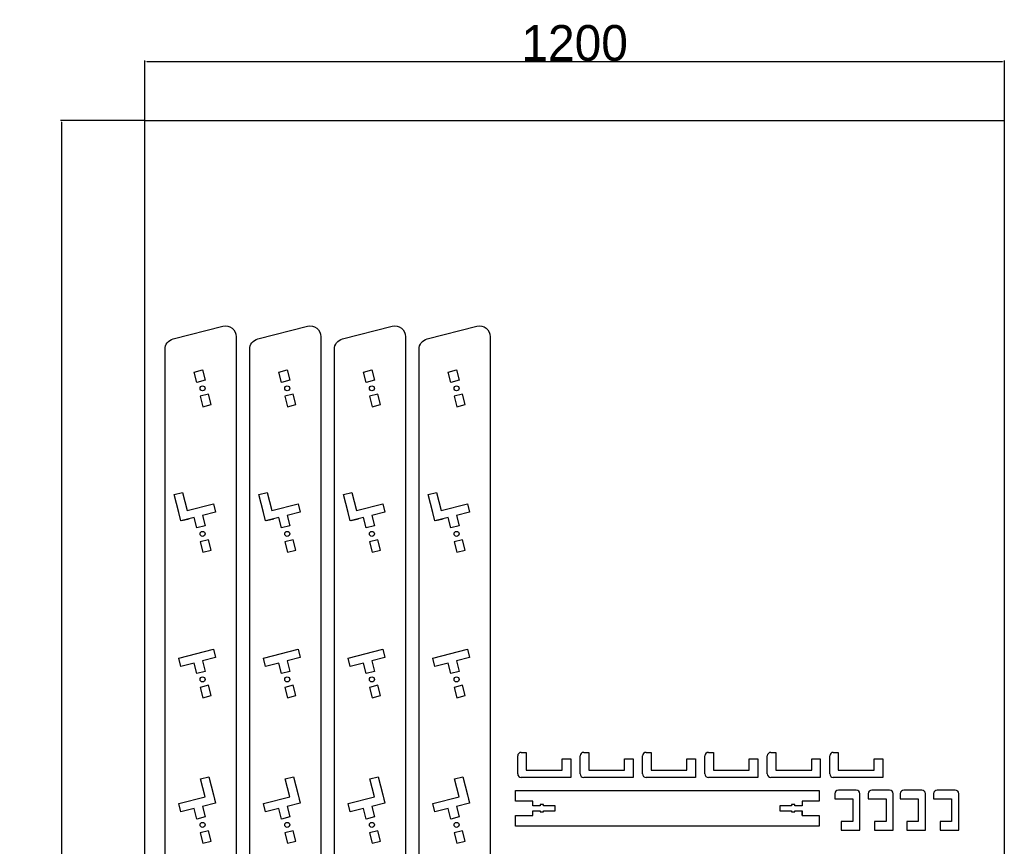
# Model space of a CAD drawing. Header units: millimetres. Extents: x -9399 to -8024, y 1010 to 3551.
# Tile 2 of 2: x -9399 to -8024, y 2396 to 3551. Entities that reach past the tile are written whole.
import ezdxf

# ---------------------------------------------------------------- set-up
doc = ezdxf.new("R2010")
doc.units = ezdxf.units.MM
doc.layers.get('0').update_dxf_attribs({"true_color": 0xe7f0ff})
doc.dimstyles.new('ISO-25', dxfattribs={"dimtxt": 2.5, "dimasz": 2.5, "dimexe": 1.25, "dimexo": 0.625, "dimtad": 1, "dimtxsty": 'Standard', "dimcen": 2.5, "dimadec": 0, "dimazin": 0, "dimtfac": 1, "dimtmove": 0, "dimatfit": 3, "dimfxl": 1, "dimarcsym": 0})

# ---------------------------------------------------------------- blocks, each defined once
blk = doc.blocks.new('*D10')
at = {"color": 0, "lineweight": -2}
for p, q in [((-9224.1, 3410.6), (-9224.1, 3493.6)), ((-9221.6, 3492.3), (-8026.6, 3492.3)), ((-8024.1, 3410.6), (-8024.1, 3493.6))]:
    blk.add_line(p, q, dxfattribs=at)
at = {"color": 0}
for points in [[(-9221.6, 3492.7), (-9221.6, 3491.9), (-9224.1, 3492.3)], [(-8026.6, 3492.7), (-8026.6, 3491.9), (-8024.1, 3492.3)]]:
    blk.add_solid(points, dxfattribs=at)
at = {"layer": 'Defpoints', "color": 0}
for p in [(-8024.1, 3492.3), (-9224.1, 3410), (-8024.1, 3410)]:
    blk.add_point(p, dxfattribs=at)
at = {"color": 0, "insert": (-8624.1, 3517.9), "char_height": 50, "attachment_point": 5}
blk.add_mtext('1200', dxfattribs=at)
blk = doc.blocks.new('*D11')
at = {"color": 0, "lineweight": -2}
for p, q in [((-9224.8, 3410), (-9341.9, 3410)), ((-9340.6, 3407.5), (-9340.6, 1012.5)), ((-9224.8, 1010), (-9341.9, 1010))]:
    blk.add_line(p, q, dxfattribs=at)
at = {"color": 0}
for points in [[(-9341, 3407.5), (-9340.2, 3407.5), (-9340.6, 3410)], [(-9341, 1012.5), (-9340.2, 1012.5), (-9340.6, 1010)]]:
    blk.add_solid(points, dxfattribs=at)
at = {"layer": 'Defpoints', "color": 0}
for p in [(-9224.1, 3410), (-9340.6, 1010), (-9224.1, 1010)]:
    blk.add_point(p, dxfattribs=at)
at = {"color": 0, "insert": (-9366.2, 2210), "char_height": 50, "attachment_point": 5, "rotation": 90}
blk.add_mtext('2400', dxfattribs=at)

msp = doc.modelspace()

# ---------------------------------------------------------------- linework, layer by layer
for p, q in [((-9224.14, 3409.968), (-8024.14, 3409.968)), ((-9224.14, 1009.968), (-9224.14, 3409.968)), ((-8024.14, 3409.968), (-8024.14, 1009.968)), ((-8703.66, 2497.431), (-8703.66, 2522.431)), ((-8698.66, 2527.431), (-8691.66, 2527.431)), ((-8691.66, 2527.431), (-8691.66, 2502.431)), ((-8641.66, 2502.431), (-8641.66, 2518.431)), ((-8641.66, 2518.431), (-8629.66, 2518.431)), ((-8629.66, 2518.431), (-8629.66, 2492.431)), ((-8616.509, 2497.431), (-8616.509, 2522.431)), ((-8611.509, 2527.431), (-8604.509, 2527.431)), ((-8604.509, 2527.431), (-8604.509, 2502.431)), ((-8554.509, 2502.431), (-8554.509, 2518.431)), ((-8554.509, 2518.431), (-8542.509, 2518.431)), ((-8542.509, 2518.431), (-8542.509, 2492.431)), ((-8529.358, 2497.431), (-8529.358, 2522.431)), ((-8524.358, 2527.431), (-8517.358, 2527.431)), ((-8517.358, 2527.431), (-8517.358, 2502.431)), ((-8467.358, 2502.431), (-8467.358, 2518.431)), ((-8467.358, 2518.431), (-8455.358, 2518.431)), ((-8455.358, 2518.431), (-8455.358, 2492.431)), ((-8442.207, 2497.431), (-8442.207, 2522.431)), ((-8437.207, 2527.431), (-8430.207, 2527.431)), ((-8430.207, 2527.431), (-8430.207, 2502.431)), ((-8380.207, 2502.431), (-8380.207, 2518.431)), ((-8380.207, 2518.431), (-8368.207, 2518.431)), ((-8368.207, 2518.431), (-8368.207, 2492.431)), ((-8355.057, 2497.431), (-8355.057, 2522.431)), ((-8350.057, 2527.431), (-8343.057, 2527.431)), ((-8343.057, 2527.431), (-8343.057, 2502.431)), ((-8293.057, 2502.431), (-8293.057, 2518.431)), ((-8293.057, 2518.431), (-8281.057, 2518.431)), ((-8281.057, 2518.431), (-8281.057, 2492.431)), ((-8267.906, 2497.431), (-8267.906, 2522.431)), ((-8262.906, 2527.431), (-8255.906, 2527.431)), ((-8255.906, 2527.431), (-8255.906, 2502.431)), ((-8205.906, 2502.431), (-8205.906, 2518.431)), ((-8205.906, 2518.431), (-8193.906, 2518.431)), ((-8193.906, 2518.431), (-8193.906, 2492.431)), ((-8691.66, 2502.431), (-8641.66, 2502.431)), ((-8604.509, 2502.431), (-8554.509, 2502.431)), ((-8517.358, 2502.431), (-8467.358, 2502.431)), ((-8430.207, 2502.431), (-8380.207, 2502.431)), ((-8343.057, 2502.431), (-8293.057, 2502.431)), ((-8255.906, 2502.431), (-8205.906, 2502.431)), ((-8629.66, 2492.431), (-8698.66, 2492.431)), ((-8542.509, 2492.431), (-8611.509, 2492.431)), ((-8455.358, 2492.431), (-8524.358, 2492.431)), ((-8368.207, 2492.431), (-8437.207, 2492.431)), ((-8281.057, 2492.431), (-8350.057, 2492.431)), ((-8193.906, 2492.431), (-8262.906, 2492.431)), ((-8706.473, 2459.394), (-8706.473, 2474.394)), ((-8706.473, 2474.394), (-8682.473, 2474.394)), ((-8682.473, 2474.394), (-8633.973, 2474.394)), ((-8633.973, 2474.394), (-8444.794, 2474.394)), ((-8444.794, 2474.394), (-8407.973, 2474.394)), ((-8407.973, 2474.394), (-8306.473, 2474.394)), ((-8306.473, 2474.394), (-8282.473, 2474.394)), ((-8282.473, 2474.394), (-8282.473, 2459.394)), ((-8260.821, 2469.718), (-8260.821, 2462.718)), ((-8260.821, 2462.718), (-8235.821, 2462.718)), ((-8230.821, 2474.718), (-8255.821, 2474.718)), ((-8235.821, 2462.718), (-8235.821, 2430.718)), ((-8225.821, 2418.718), (-8225.821, 2469.718)), ((-8214.234, 2469.718), (-8214.234, 2462.718)), ((-8214.234, 2462.718), (-8189.234, 2462.718)), ((-8184.234, 2474.718), (-8209.234, 2474.718)), ((-8189.234, 2462.718), (-8189.234, 2430.718)), ((-8179.234, 2418.718), (-8179.234, 2469.718)), ((-8169.372, 2469.718), (-8169.372, 2462.718)), ((-8169.372, 2462.718), (-8144.372, 2462.718)), ((-8139.372, 2474.718), (-8164.372, 2474.718)), ((-8144.372, 2462.718), (-8144.372, 2430.718)), ((-8134.372, 2418.718), (-8134.372, 2469.718)), ((-8122.785, 2469.718), (-8122.785, 2462.718)), ((-8122.785, 2462.718), (-8097.785, 2462.718)), ((-8092.785, 2474.718), (-8117.785, 2474.718)), ((-8097.785, 2462.718), (-8097.785, 2430.718)), ((-8087.785, 2418.718), (-8087.785, 2469.718)), ((-8682.473, 2459.394), (-8706.473, 2459.394)), ((-8682.473, 2452.894), (-8682.473, 2459.394)), ((-8672.473, 2452.894), (-8682.473, 2452.894)), ((-8667.473, 2454.394), (-8672.473, 2454.394)), ((-8672.473, 2454.394), (-8672.473, 2452.894)), ((-8667.473, 2452.894), (-8667.473, 2454.394)), ((-8651.473, 2452.894), (-8667.473, 2452.894)), ((-8651.473, 2445.894), (-8651.473, 2452.894)), ((-8321.473, 2452.894), (-8337.473, 2452.894)), ((-8337.473, 2452.894), (-8337.473, 2445.894)), ((-8316.473, 2454.394), (-8321.473, 2454.394)), ((-8321.473, 2454.394), (-8321.473, 2452.894)), ((-8316.473, 2452.894), (-8316.473, 2454.394)), ((-8306.473, 2452.894), (-8316.473, 2452.894)), ((-8282.473, 2459.394), (-8306.473, 2459.394)), ((-8306.473, 2459.394), (-8306.473, 2452.894)), ((-8706.473, 2424.394), (-8706.473, 2439.394)), ((-8706.473, 2439.394), (-8682.473, 2439.394)), ((-8682.473, 2439.394), (-8682.473, 2445.894)), ((-8682.473, 2445.894), (-8672.473, 2445.894)), ((-8672.473, 2445.894), (-8672.473, 2444.394)), ((-8672.473, 2444.394), (-8667.473, 2444.394)), ((-8667.473, 2444.394), (-8667.473, 2445.894)), ((-8667.473, 2445.894), (-8651.473, 2445.894)), ((-8337.473, 2445.894), (-8321.473, 2445.894)), ((-8321.473, 2445.894), (-8321.473, 2444.394)), ((-8321.473, 2444.394), (-8316.473, 2444.394)), ((-8316.473, 2444.394), (-8316.473, 2445.894)), ((-8316.473, 2445.894), (-8306.473, 2445.894)), ((-8306.473, 2439.394), (-8306.473, 2445.894)), ((-8306.473, 2445.894), (-8306.473, 2439.394)), ((-8306.473, 2439.394), (-8282.473, 2439.394)), ((-8282.473, 2439.394), (-8282.473, 2424.394)), ((-8682.473, 2424.394), (-8706.473, 2424.394)), ((-8444.794, 2424.394), (-8682.473, 2424.394)), ((-8306.473, 2424.394), (-8444.794, 2424.394)), ((-8282.473, 2424.394), (-8306.473, 2424.394)), ((-8235.821, 2430.718), (-8251.821, 2430.718)), ((-8251.821, 2430.718), (-8251.821, 2418.718)), ((-8189.234, 2430.718), (-8205.234, 2430.718)), ((-8205.234, 2430.718), (-8205.234, 2418.718)), ((-8144.372, 2430.718), (-8160.372, 2430.718)), ((-8160.372, 2430.718), (-8160.372, 2418.718)), ((-8097.785, 2430.718), (-8113.785, 2430.718)), ((-8113.785, 2430.718), (-8113.785, 2418.718)), ((-8251.821, 2418.718), (-8225.821, 2418.718)), ((-8205.234, 2418.718), (-8179.234, 2418.718)), ((-8160.372, 2418.718), (-8134.372, 2418.718)), ((-8113.785, 2418.718), (-8087.785, 2418.718))]:
    msp.add_line(p, q)
for points in [[(-9196.12, 1146.514), (-9196.12, 3090.322, -0.34315005), (-9184.811, 3104.861), (-9115.387, 3122.481, -0.48903691), (-9096.697, 3107.942), (-9096.697, 1171.748), (-9096.697, 1065.163, -0.34315005), (-9108.007, 1050.624), (-9177.43, 1033.004, -0.48903691), (-9196.12, 1047.543)], [(-9077.878, 1146.514), (-9077.878, 3090.322, -0.34315005), (-9066.568, 3104.861), (-8997.145, 3122.481, -0.48903691), (-8978.455, 3107.942), (-8978.455, 1171.748), (-8978.455, 1065.163, -0.34315005), (-8989.765, 1050.624), (-9059.188, 1033.004, -0.48903691), (-9077.878, 1047.543)], [(-8959.636, 1146.514), (-8959.636, 3090.322, -0.34315005), (-8948.326, 3104.861), (-8878.903, 3122.481, -0.48903691), (-8860.213, 3107.942), (-8860.213, 1171.748), (-8860.213, 1065.163, -0.34315005), (-8871.523, 1050.624), (-8940.946, 1033.004, -0.48903691), (-8959.636, 1047.543)], [(-8841.394, 1146.514), (-8841.394, 3090.322, -0.34315005), (-8830.084, 3104.861), (-8760.661, 3122.481, -0.48903691), (-8741.971, 3107.942), (-8741.971, 1171.748), (-8741.971, 1065.163, -0.34315005), (-8753.281, 1050.624), (-8822.704, 1033.004, -0.48903691), (-8841.394, 1047.543)]]:
    msp.add_lwpolyline(points, format="xyb", close=True)
for points in [[(-9143.963, 3061.579), (-9140.273, 3047.04), (-9151.905, 3044.088), (-9155.595, 3058.627)], [(-9155.595, 3058.627), (-9143.963, 3061.579)], [(-9025.721, 3061.579), (-9022.031, 3047.04), (-9033.662, 3044.088), (-9037.352, 3058.627)], [(-9037.352, 3058.627), (-9025.721, 3061.579)], [(-8907.479, 3061.579), (-8903.789, 3047.04), (-8915.42, 3044.088), (-8919.11, 3058.627)], [(-8919.11, 3058.627), (-8907.479, 3061.579)], [(-8789.237, 3061.579), (-8785.547, 3047.04), (-8797.178, 3044.088), (-8800.868, 3058.627)], [(-8800.868, 3058.627), (-8789.237, 3061.579)], [(-9176.963, 2862.338), (-9183.359, 2887.539), (-9171.728, 2890.491), (-9165.332, 2865.29)], [(-9058.721, 2862.338), (-9065.117, 2887.539), (-9053.486, 2890.491), (-9047.089, 2865.29)], [(-8940.479, 2862.338), (-8946.875, 2887.539), (-8935.244, 2890.491), (-8928.847, 2865.29)], [(-8822.236, 2862.338), (-8828.633, 2887.539), (-8817.001, 2890.491), (-8810.605, 2865.29)], [(-9165.332, 2865.29), (-9128.499, 2874.638), (-9125.547, 2863.007), (-9143.963, 2858.333)], [(-9047.089, 2865.29), (-9010.257, 2874.638), (-9007.305, 2863.007), (-9025.721, 2858.333)], [(-8928.847, 2865.29), (-8892.015, 2874.638), (-8889.063, 2863.007), (-8907.479, 2858.333)], [(-8810.605, 2865.29), (-8773.773, 2874.638), (-8770.821, 2863.007), (-8789.237, 2858.333)], [(-9155.595, 2855.381), (-9174.011, 2850.707), (-9176.963, 2862.338)], [(-9037.352, 2855.381), (-9055.769, 2850.707), (-9058.721, 2862.338)], [(-8919.11, 2855.381), (-8937.526, 2850.707), (-8940.479, 2862.338)], [(-8800.868, 2855.381), (-8819.284, 2850.707), (-8822.236, 2862.338)], [(-9172.557, 2851.076), (-9162.379, 2853.659)], [(-9143.963, 2858.333), (-9140.273, 2843.794), (-9151.905, 2840.842), (-9155.595, 2855.381)], [(-9054.315, 2851.076), (-9044.137, 2853.659)], [(-9025.721, 2858.333), (-9022.031, 2843.794), (-9033.662, 2840.842), (-9037.352, 2855.381)], [(-8936.073, 2851.076), (-8925.895, 2853.659)], [(-8907.479, 2858.333), (-8903.789, 2843.794), (-8915.42, 2840.842), (-8919.11, 2855.381)], [(-8817.83, 2851.076), (-8807.653, 2853.659)], [(-8789.237, 2858.333), (-8785.547, 2843.794), (-8797.178, 2840.842), (-8800.868, 2855.381)], [(-9155.595, 2652.135), (-9174.011, 2647.461), (-9176.963, 2659.092), (-9128.499, 2671.392), (-9125.547, 2659.761), (-9143.963, 2655.087)], [(-9037.352, 2652.135), (-9055.769, 2647.461), (-9058.721, 2659.092), (-9010.257, 2671.392), (-9007.305, 2659.761), (-9025.721, 2655.087)], [(-8919.11, 2652.135), (-8937.526, 2647.461), (-8940.479, 2659.092), (-8892.015, 2671.392), (-8889.063, 2659.761), (-8907.479, 2655.087)], [(-8800.868, 2652.135), (-8819.284, 2647.461), (-8822.236, 2659.092), (-8773.773, 2671.392), (-8770.821, 2659.761), (-8789.237, 2655.087)], [(-9143.963, 2655.087), (-9140.273, 2640.548), (-9151.905, 2637.596), (-9155.595, 2652.135)], [(-9025.721, 2655.087), (-9022.031, 2640.548), (-9033.662, 2637.596), (-9037.352, 2652.135)], [(-8907.479, 2655.087), (-8903.789, 2640.548), (-8915.42, 2637.596), (-8919.11, 2652.135)], [(-8789.237, 2655.087), (-8785.547, 2640.548), (-8797.178, 2637.596), (-8800.868, 2652.135)], [(-9140.131, 2465.194), (-9146.527, 2490.395), (-9134.896, 2493.347), (-9128.499, 2468.146)], [(-9021.888, 2465.194), (-9028.285, 2490.395), (-9016.653, 2493.347), (-9010.257, 2468.146)], [(-8903.646, 2465.194), (-8910.043, 2490.395), (-8898.411, 2493.347), (-8892.015, 2468.146)], [(-8785.404, 2465.194), (-8791.8, 2490.395), (-8780.169, 2493.347), (-8773.773, 2468.146)], [(-9155.595, 2448.889), (-9174.011, 2444.215), (-9176.963, 2455.846), (-9140.131, 2465.194)], [(-9128.499, 2468.146), (-9125.547, 2456.515), (-9143.963, 2451.841)], [(-9128.499, 2468.146), (-9125.916, 2457.969)], [(-9037.352, 2448.889), (-9055.769, 2444.215), (-9058.721, 2455.846), (-9021.888, 2465.194)], [(-9010.257, 2468.146), (-9007.305, 2456.515), (-9025.721, 2451.841)], [(-9010.257, 2468.146), (-9007.674, 2457.969)], [(-8919.11, 2448.889), (-8937.526, 2444.215), (-8940.479, 2455.846), (-8903.646, 2465.194)], [(-8892.015, 2468.146), (-8889.063, 2456.515), (-8907.479, 2451.841)], [(-8892.015, 2468.146), (-8889.432, 2457.969)], [(-8800.868, 2448.889), (-8819.284, 2444.215), (-8822.236, 2455.846), (-8785.404, 2465.194)], [(-8773.773, 2468.146), (-8770.821, 2456.515), (-8789.237, 2451.841)], [(-8773.773, 2468.146), (-8771.19, 2457.969)], [(-9143.963, 2451.841), (-9140.273, 2437.302), (-9151.905, 2434.35), (-9155.595, 2448.889)], [(-9025.721, 2451.841), (-9022.031, 2437.302), (-9033.662, 2434.35), (-9037.352, 2448.889)], [(-8907.479, 2451.841), (-8903.789, 2437.302), (-8915.42, 2434.35), (-8919.11, 2448.889)], [(-8789.237, 2451.841), (-8785.547, 2437.302), (-8797.178, 2434.35), (-8800.868, 2448.889)]]:
    msp.add_lwpolyline(points)
for points in [[(-9143.294, 3010.164), (-9131.663, 3013.116), (-9135.353, 3027.655), (-9146.984, 3024.703)], [(-9025.052, 3010.164), (-9013.421, 3013.116), (-9017.111, 3027.655), (-9028.742, 3024.703)], [(-8906.81, 3010.164), (-8895.179, 3013.116), (-8898.869, 3027.655), (-8910.5, 3024.703)], [(-8788.568, 3010.164), (-8776.937, 3013.116), (-8780.627, 3027.655), (-8792.258, 3024.703)], [(-9125.547, 2863.007), (-9125.547, 2863.007)], [(-9007.305, 2863.007), (-9007.305, 2863.007)], [(-8889.063, 2863.007), (-8889.063, 2863.007)], [(-8770.821, 2863.007), (-8770.821, 2863.007)], [(-9143.294, 2806.918), (-9131.663, 2809.87), (-9135.353, 2824.409), (-9146.984, 2821.457)], [(-9025.052, 2806.918), (-9013.421, 2809.87), (-9017.111, 2824.409), (-9028.742, 2821.457)], [(-8906.81, 2806.918), (-8895.179, 2809.87), (-8898.869, 2824.409), (-8910.5, 2821.457)], [(-8788.568, 2806.918), (-8776.937, 2809.87), (-8780.627, 2824.409), (-8792.258, 2821.457)], [(-9143.294, 2603.671), (-9131.663, 2606.624), (-9135.353, 2621.163), (-9146.984, 2618.21)], [(-9025.052, 2603.671), (-9013.421, 2606.624), (-9017.111, 2621.163), (-9028.742, 2618.21)], [(-8906.81, 2603.671), (-8895.179, 2606.624), (-8898.869, 2621.163), (-8910.5, 2618.21)], [(-8788.568, 2603.671), (-8776.937, 2606.624), (-8780.627, 2621.163), (-8792.258, 2618.21)], [(-9143.294, 2400.425), (-9131.663, 2403.377), (-9135.353, 2417.916), (-9146.984, 2414.964)], [(-9025.052, 2400.425), (-9013.421, 2403.377), (-9017.111, 2417.916), (-9028.742, 2414.964)], [(-8906.81, 2400.425), (-8895.179, 2403.377), (-8898.869, 2417.916), (-8910.5, 2414.964)], [(-8788.568, 2400.425), (-8776.937, 2403.377), (-8780.627, 2417.916), (-8792.258, 2414.964)]]:
    msp.add_lwpolyline(points, close=True)
for centre in [(-9143.629, 3035.871), (-9025.387, 3035.871), (-8907.145, 3035.871), (-8788.902, 3035.871), (-9143.629, 2832.625), (-9025.387, 2832.625), (-8907.145, 2832.625), (-8788.902, 2832.625), (-9143.629, 2629.379), (-9025.387, 2629.379), (-8907.145, 2629.379), (-8788.902, 2629.379), (-9143.629, 2426.133), (-9025.387, 2426.133), (-8907.145, 2426.133), (-8788.902, 2426.133)]:
    msp.add_circle(centre, 3.5)
for centre, start, end in [((-8698.66, 2522.431), 90, 180), ((-8611.509, 2522.431), 90, 180), ((-8524.358, 2522.431), 90, 180), ((-8437.207, 2522.431), 90, 180), ((-8350.057, 2522.431), 90, 180), ((-8262.906, 2522.431), 90, 180), ((-8698.66, 2497.431), 180, 270), ((-8611.509, 2497.431), 180, 270), ((-8524.358, 2497.431), 180, 270), ((-8437.207, 2497.431), 180, 270), ((-8350.057, 2497.431), 180, 270), ((-8262.906, 2497.431), 180, 270), ((-8255.821, 2469.718), 90, 180), ((-8230.821, 2469.718), 0, 90), ((-8209.234, 2469.718), 90, 180), ((-8184.234, 2469.718), 0, 90), ((-8164.372, 2469.718), 90, 180), ((-8139.372, 2469.718), 0, 90), ((-8117.785, 2469.718), 90, 180), ((-8092.785, 2469.718), 0, 90)]:
    msp.add_arc(centre, 5, start, end)

# ---------------------------------------------------------------- dimensions: what is measured, and where the dimension line sits
at = {"color": 1}
dim = msp.add_linear_dim(base=(-8024.14, 3492.313), p1=(-9224.14, 3409.968), p2=(-8024.14, 3409.968), dimstyle='ISO-25', override={"dimtxt": 50}, dxfattribs=at)
dim.commit()
dim.dimension.update_dxf_attribs({"geometry": '*D10', "text_midpoint": (-8624.14, 3517.938)})
dim = msp.add_linear_dim(base=(-9340.602, 1009.968), p1=(-9224.14, 3409.968), p2=(-9224.14, 1009.968), angle=90, dimstyle='ISO-25', override={"dimtxt": 50}, dxfattribs=at)
dim.commit()
dim.dimension.update_dxf_attribs({"geometry": '*D11', "text_midpoint": (-9366.227, 2209.968)})

doc.saveas('drawing.dxf')
